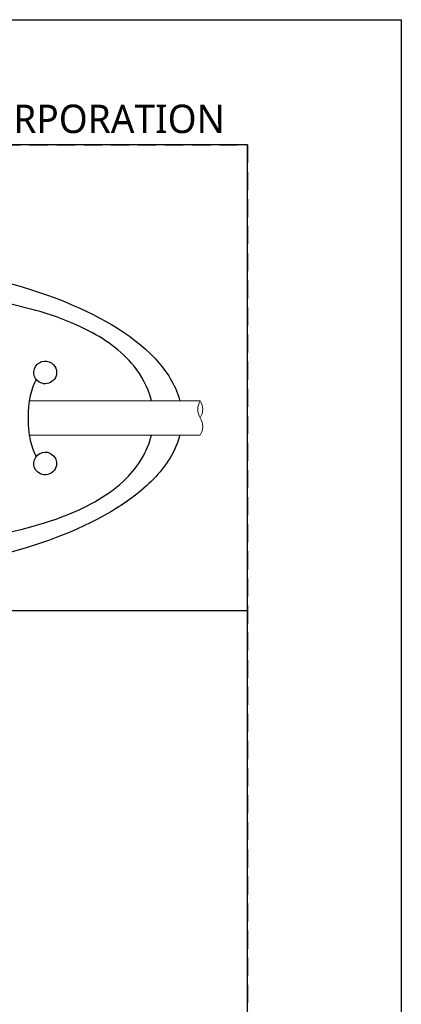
# Model space of a CAD drawing. Header units: millimetres. Extents: x -196 to 224, y 148 to 445.
# Tile 9 of 9: x 190 to 224, y 358 to 445. Entities that reach past the tile are written whole.
import ezdxf

# ---------------------------------------------------------------- set-up
doc = ezdxf.new("R2010")
doc.units = ezdxf.units.MM
doc.header["$LTSCALE"] = 0.25
doc.linetypes.add('HIDDEN', pattern=[9.525, 6.35, -3.175])
doc.layers.add('CABLE 3P', color=7, linetype='Continuous', lineweight=20)
doc.layers.add('CABLE TAG (VS)', color=7, linetype='Continuous')
doc.layers.add('FORM', color=7, linetype='Continuous')
doc.layers.add('PAPER', color=254, linetype='Continuous', plot=False)
doc.styles.add('VST_ﾒｲﾘｵ', font='meiryo.ttc', dxfattribs={"height": 2.5})

msp = doc.modelspace()

# ---------------------------------------------------------------- linework, layer by layer
at = {"layer": 'CABLE 3P', "color": 0}
for p, q in [((190.8342, 411.2483), (205.8432, 411.2483)), ((190.8347, 408.2483), (205.8432, 408.2483))]:
    msp.add_line(p, q, dxfattribs=at)
at = {"layer": 'CABLE 3P'}
for centre, start, end in [((207.0432, 410.4983), 147.994617, 212.005383), ((204.6432, 410.4983), 327.994617, 32.005383), ((204.6432, 408.9983), 327.994617, 32.005383)]:
    msp.add_arc(centre, 1.4151, start, end, dxfattribs=at)
at = {"layer": 'CABLE TAG (VS)'}
msp.add_ellipse((192.2249, 409.75), major_axis=(0, 4), ratio=0.375, start_param=0.5586567, end_param=2.5836241, dxfattribs=at)
for points, knots in [([(171.7259, 423.7498), (175.2392, 423.7512), (178.7453, 423.509), (186.094, 422.4312), (190.0869, 421.4931), (196.5425, 418.9403), (199.7506, 417.2637), (202.7348, 414.0518), (203.6069, 412.7882), (204.0055, 411.3903), (204.0408, 411.2483)], [0, 0, 0, 0, 1.5883169, 1.5883169, 3.3772984, 3.3772984, 4.7810972, 4.7810972, 5.327238, 5.3884661, 5.3884661, 5.3884661, 5.3884661]), ([(201.5563, 411.2483), (201.5448, 411.2984), (201.272, 412.4249), (200.7048, 413.4648), (198.9171, 415.6873), (197.3616, 416.7527), (193.5855, 418.6365), (191.1064, 419.3537), (184.9712, 420.6571), (180.8705, 421.0614), (172.2225, 421.4812), (166.9613, 421.4011), (158.9666, 420.65), (155.7128, 420.1767), (150.5666, 418.8095), (148.4221, 418.0416), (144.9299, 415.9676), (143.4692, 414.6959), (142.2625, 412.4546), (142.0374, 411.8605), (141.8971, 411.2483)], [0.01035204, 0.01035204, 0.01035204, 0.01035204, 0.01141096, 0.03423289, 0.03423289, 0.07201313, 0.07201313, 0.12491301, 0.12491301, 0.20567559, 0.20567559, 0.30946049, 0.30946049, 0.37654152, 0.37654152, 0.42356393, 0.42356393, 0.46458948, 0.46458948, 0.47834761, 0.47834761, 0.47834761, 0.47834761]), ([(193.2259, 413.7493), (193.2259, 414.0002), (193.1284, 414.2487), (192.5055, 414.9135), (191.7322, 414.837), (191.0302, 413.732), (191.2947, 412.9897), (192.335, 412.6695), (193.0278, 412.9081), (193.2259, 413.5395), (193.2259, 413.7493)], [0, 0, 0, 0, 0.4027051, 0.4027051, 1.4519729, 1.4519729, 2.5053478, 2.5053478, 3.1720145, 3.5053478, 3.5053478, 3.5053478, 3.5053478]), ([(141.8966, 408.2483), (142.3299, 406.3589), (143.5418, 404.8002), (146.6332, 402.3356), (148.6413, 401.4174), (153.4886, 399.7733), (156.735, 399.1804), (164.2467, 398.2564), (168.9905, 398.0703), (177.5314, 398.2006), (181.9122, 398.4857), (188.7093, 399.5643), (191.5784, 400.2054), (196.0146, 401.9729), (197.911, 403.0058), (200.4054, 405.4918), (201.2181, 406.7838), (201.5553, 408.2483)], [0.50033028, 0.50033028, 0.50033028, 0.50033028, 0.54308094, 0.54308094, 0.58893761, 0.58893761, 0.65818618, 0.65818618, 0.75761553, 0.75761553, 0.84813874, 0.84813874, 0.91060622, 0.91060622, 0.95517612, 0.95517612, 0.98889495, 0.98889495, 0.98889495, 0.98889495]), ([(204.0413, 408.2483), (203.9789, 407.9949), (203.4427, 406.2716), (202.2097, 404.775), (198.6489, 401.5128), (195.1513, 399.8904), (188.2225, 397.509), (184.1359, 396.6868), (177.3345, 395.9036), (174.5317, 395.7459), (171.7259, 395.747)], [5.8123149, 5.8123149, 5.8123149, 5.8123149, 5.9214409, 6.5637058, 6.5637058, 8.0533611, 8.0533611, 9.834506, 9.834506, 11.0695347, 11.0695347, 11.0695347, 11.0695347]), ([(193.2259, 405.7493), (193.2259, 405.9029), (193.1902, 406.0566), (192.827, 406.7845), (192.0573, 406.933), (191.0243, 406.0239), (191.1473, 405.1511), (192.2155, 404.6494), (192.9919, 404.8394), (193.2259, 405.5213), (193.2259, 405.7493)], [0, 0, 0, 0, 0.225688, 0.225688, 1.1812037, 1.1812037, 2.231792, 2.231792, 2.8984587, 3.231792, 3.231792, 3.231792, 3.231792])]:
    msp.add_open_spline(points, degree=3, knots=knots, dxfattribs=at)
at = {"layer": 'FORM'}
for p, q in [((210, 433.75), (-183, 433.75)), ((210, 192.25), (210, 433.75))]:
    msp.add_line(p, q, dxfattribs=at)
at = {"layer": 'FORM', "linetype": 'HIDDEN'}
msp.add_lwpolyline([(-183, 433.75), (210, 433.75), (210, 158.75), (-183, 158.75)], close=True, dxfattribs=at)
at = {"layer": 'FORM'}
msp.add_lwpolyline([(210, 433.75), (132.9122, 433.75), (132.9122, 392.8431), (210, 392.8431)], close=True, dxfattribs=at)
at = {"layer": 'PAPER'}
msp.add_lwpolyline([(-196.5, 444.75), (223.5, 444.75), (223.5, 147.75), (-196.5, 147.75)], close=True, dxfattribs=at)

# ---------------------------------------------------------------- texts
at = {"layer": 'FORM', "insert": (208, 434.75), "char_height": 2.5, "attachment_point": 9, "style": 'VST_ﾒｲﾘｵ'}
msp.add_mtext('{\\fMeiryo|b0|i0|c128|p50;VS TECHNOLOGY CORPORATION}', dxfattribs=at)

doc.saveas('drawing.dxf')
